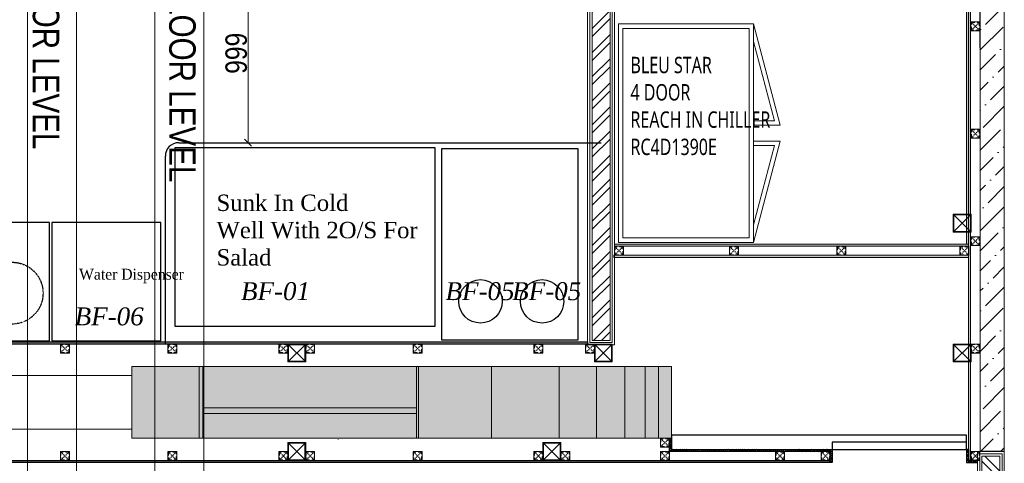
# Model space of a CAD drawing. Header units: millimetres. Extents: x -106827 to 92813, y -35754 to 7831.
# Tile 78 of 150: x -30316 to -24815, y -24677 to -22199. Entities that reach past the tile are written whole.
import ezdxf
from ezdxf.xclip import XClip

# ---------------------------------------------------------------- set-up
doc = ezdxf.new("R2010")
doc.units = ezdxf.units.MM
doc.header["$XCLIPFRAME"] = 2
doc.header["$PDMODE"] = 35
for name, pattern in [('General Arrangement Plan$0$( Hidden )', [0.375, 0.25, -0.125]), ('General Arrangement Plan$1$.5', [2, 0.5, -0.5, 0.5, -0.5]), ('General Arrangement Plan$1$CORES & SETBACK$0$HIDDEN', [0.375, 0.25, -0.125]), ('General Arrangement Plan$1$DASHED', [0.75, 0.5, -0.25])]:
    doc.linetypes.add(name, pattern=pattern)
for name, color, linetype, lineweight in [('General Arrangement Plan$0$DIM', 7, 'Continuous', 13), ('General Arrangement Plan$0$KITCHEN EQUIPMENT', 74, 'Continuous', 15), ('General Arrangement Plan$0$TEXT', 7, 'Continuous', 5), ('General Arrangement Plan$1$01_WALL-INTERNAL', 250, 'Continuous', 13), ('General Arrangement Plan$1$A-HATCH', 15, 'Continuous', 0), ('General Arrangement Plan$1$BEAM', 113, 'Continuous', 9), ('General Arrangement Plan$1$Finishes', 5, 'Continuous', 13), ('General Arrangement Plan$1$MEI- EXISTING WALLS', 1, 'Continuous', 15), ('General Arrangement Plan$1$PLASTER', 252, 'Continuous', 13), ('General Arrangement Plan$1$TILES', 104, 'Continuous', 9), ('General Arrangement Plan$1$Wall Hatch', 8, 'Continuous', 0), ('General Arrangement Plan$1$WALL NEW', 6, 'Continuous', 13)]:
    doc.layers.add(name, color=color, linetype=linetype, lineweight=lineweight)
for name, color, linetype in [('General Arrangement Plan$1$12-ply', 160, 'Continuous'), ('General Arrangement Plan$1$Equipment', 5, 'Continuous'), ('General Arrangement Plan$1$Equipment Name', 7, 'Continuous'), ('General Arrangement Plan$1$IDS-DOOR', 45, 'Continuous')]:
    doc.layers.add(name, color=color, linetype=linetype)
doc.layers.add('General Arrangement Plan$1$MH- (Structural Elements)Strc-4', color=7, linetype='Continuous', lineweight=0, true_color=0xb85b00)
doc.layers.add('General Arrangement Plan$1$MS', color=7, linetype='Continuous', lineweight=0, true_color=0x3c5977)
doc.styles.add('General Arrangement Plan$1$Standard', font='ARIALN.TTF')
doc.styles.add('General Arrangement Plan$1$style12', font='BOOKOSI.TTF')
doc.styles.add('General Arrangement Plan$1$TMH-TEXT', font='simplex.shx', dxfattribs={"width": 0.8})
doc.dimstyles.new('General Arrangement Plan$1$TFS-Dim', dxfattribs={"dimtxt": 120, "dimasz": 40, "dimexe": 25, "dimexo": 25, "dimgap": 4.5, "dimtad": 1, "dimdec": 0, "dimzin": 0, "dimdsep": 46, "dimtxsty": 'General Arrangement Plan$1$Standard', "dimblk": 'General Arrangement Plan$1$_ArchTick', "dimcen": 0.09, "dimdle": 2, "dimclrd": 256, "dimclre": 8, "dimadec": 0, "dimazin": 0, "dimtfac": 1, "dimtdec": 0, "dimtofl": 0, "dimtmove": 1, "dimatfit": 3, "dimfxl": 1, "dimtolj": 1, "dimtzin": 0, "dimlwd": -1, "dimlwe": -1, "dimarcsym": 0})
pattern_1 = [(172.5, (-726867.071, -969433.78), (-6.58963561, -7.03506592), [0, -7.6, 0, -8.5, 0, -8.125]), (142.5, (-726867.071, -969433.78), (-16.23489865, -3.72068755), [0, -4.1, 0, -6.85, 0, -2.625]), (102.5, (-726862.722, -969438.128), (-11.030161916, 10.990146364), [0, -2.5, 0, -9, 0, -11.75]), (92.5, (-726862.722, -969438.128), (-13.73131425, 7.52521082), [0, -1.25, 0, -5.9, 0, -6.75])]

# ---------------------------------------------------------------- blocks, each defined once
blk = doc.blocks.new('*U280')
at = {"layer": 'General Arrangement Plan$1$A-HATCH', "lineweight": -2, "true_color": 0x939598}
h = blk.add_hatch(dxfattribs=at)
h.set_pattern_fill('ANSI32', color=252, scale=0.4)
h.set_pattern_definition([(45, (-603.8825, 0), (-2.694077, 2.694077), []), (45, (-602.0865, 0), (-2.694077, 2.694077), [])])
h.paths.add_polyline_path([(-348.74, 5), (-200.82, 5), (-200.82, 1), (-348.74, 1)])
at = {"layer": 'General Arrangement Plan$1$Finishes'}
blk.add_lwpolyline([(-349.74, 6), (-199.82, 6), (-199.82, 0), (-349.74, 0)], close=True, dxfattribs=at)
at = {"layer": 'General Arrangement Plan$1$WALL NEW'}
for points in [[(-349.24, 5.5), (-200.32, 5.5), (-200.32, 0.5), (-349.24, 0.5)], [(-348.74, 5), (-200.82, 5), (-200.82, 1), (-348.74, 1)]]:
    blk.add_lwpolyline(points, close=True, dxfattribs=at)
blk = doc.blocks.new('General Arrangement Plan$1$_ArchTick')
at = {"color": 0, "linetype": 'ByBlock', "const_width": 0.15}
blk.add_lwpolyline([(-0.5, -0.5), (0.5, 0.5)], dxfattribs=at)
blk = doc.blocks.new('*D273')
at = {"layer": 'Defpoints', "color": 0}
for p in [(10702.8, 7596.6), (10566.7, 6597.6), (10702.8, 6597.6)]:
    blk.add_point(p, dxfattribs=at)
at = {"layer": 'General Arrangement Plan$0$DIM', "color": 8, "linetype": 'General Arrangement Plan$0$( Hidden )'}
for p, q in [((10677.8, 7596.6), (10541.7, 7596.6)), ((10677.8, 6597.6), (10541.7, 6597.6))]:
    blk.add_line(p, q, dxfattribs=at)
at = {"layer": 'General Arrangement Plan$0$DIM', "color": 8}
blk.add_line((10566.7, 7598.6), (10566.7, 6595.6), dxfattribs=at)
at = {"layer": 'General Arrangement Plan$0$DIM', "color": 8, "xscale": 40, "yscale": 40, "zscale": 40}
for p, rotation in [((10566.7, 7596.6), 90), ((10566.7, 6597.6), 270)]:
    blk.add_blockref('General Arrangement Plan$1$_ArchTick', p, dxfattribs=dict(at, rotation=rotation))
at = {"layer": 'General Arrangement Plan$0$DIM', "color": 0, "insert": (10500.9, 7097.1), "char_height": 120, "attachment_point": 5, "rotation": 90, "style": 'General Arrangement Plan$1$Standard'}
blk.add_mtext('\\A1;999', dxfattribs=at)
blk = doc.blocks.new('*U278')
at = {"layer": 'General Arrangement Plan$1$A-HATCH', "lineweight": -2, "true_color": 0x939598}
h = blk.add_hatch(dxfattribs=at)
h.set_pattern_fill('ANSI32', color=252, scale=0.4)
h.set_pattern_definition([(45, (-636.7705, 0), (-2.694077, 2.694077), []), (45, (-634.9745, 0), (-2.694077, 2.694077), [])])
h.paths.add_polyline_path([(-360.62, 5), (-221.82, 5), (-221.82, 1), (-360.62, 1)])
at = {"layer": 'General Arrangement Plan$1$Finishes'}
blk.add_lwpolyline([(-361.62, 6), (-220.82, 6), (-220.82, 0), (-361.62, 0)], close=True, dxfattribs=at)
at = {"layer": 'General Arrangement Plan$1$WALL NEW'}
for points in [[(-361.12, 5.5), (-221.32, 5.5), (-221.32, 0.5), (-361.12, 0.5)], [(-360.62, 5), (-221.82, 5), (-221.82, 1), (-360.62, 1)]]:
    blk.add_lwpolyline(points, close=True, dxfattribs=at)
blk = doc.blocks.new('General Arrangement Plan$1$A$C0642dd72')
at = {"layer": 'General Arrangement Plan$1$MS', "ltscale": 10}
for p, q in [((14305.3, 5074.5), (14405.3, 5174.5)), ((14405.3, 5074.5), (14305.3, 5174.5)), ((10587.9, 4348.8), (10687.9, 4448.8)), ((10687.9, 4348.8), (10587.9, 4448.8)), ((12300.7, 4348.8), (12400.7, 4448.8)), ((12400.7, 4348.8), (12300.7, 4448.8)), ((14305.3, 4348.8), (14405.3, 4448.8)), ((14405.3, 4348.8), (14305.3, 4448.8)), ((10587.9, 3798.8), (10687.9, 3898.8)), ((10687.9, 3798.8), (10587.9, 3898.8)), ((12012.7, 3798.8), (12112.7, 3898.8)), ((12112.7, 3798.8), (12012.7, 3898.8))]:
    blk.add_line(p, q, dxfattribs=at)
for points in [[(14305.3, 5074.5), (14405.3, 5074.5), (14405.3, 5174.5), (14305.3, 5174.5)], [(14309.3, 5078.5), (14401.3, 5078.5), (14401.3, 5170.5), (14309.3, 5170.5)], [(10587.9, 4348.8), (10687.9, 4348.8), (10687.9, 4448.8), (10587.9, 4448.8)], [(10591.9, 4352.8), (10683.9, 4352.8), (10683.9, 4444.8), (10591.9, 4444.8)], [(12300.7, 4348.8), (12400.7, 4348.8), (12400.7, 4448.8), (12300.7, 4448.8)], [(12304.7, 4352.8), (12396.7, 4352.8), (12396.7, 4444.8), (12304.7, 4444.8)], [(14305.3, 4348.8), (14405.3, 4348.8), (14405.3, 4448.8), (14305.3, 4448.8)], [(14309.3, 4352.8), (14401.3, 4352.8), (14401.3, 4444.8), (14309.3, 4444.8)], [(10587.9, 3798.8), (10687.9, 3798.8), (10687.9, 3898.8), (10587.9, 3898.8)], [(10591.9, 3802.8), (10683.9, 3802.8), (10683.9, 3894.8), (10591.9, 3894.8)], [(12012.7, 3798.8), (12112.7, 3798.8), (12112.7, 3898.8), (12012.7, 3898.8)], [(12016.7, 3802.8), (12108.7, 3802.8), (12108.7, 3894.8), (12016.7, 3894.8)]]:
    blk.add_lwpolyline(points, close=True, dxfattribs=at)
blk = doc.blocks.new('*U217')
at = {"layer": 'General Arrangement Plan$1$12-ply', "true_color": 0x939598}
h = blk.add_hatch(dxfattribs=at)
h.set_pattern_fill('ANSI35', color=252, scale=2.5, angle=180)
h.set_pattern_definition([(225, (0, 4142.89), (11.22532015, -11.22532015), []), (225, (-11.225, 4142.89), (11.22532015, -11.22532015), [19.84375, -3.96875, 0, -3.96875])])
h.paths.add_polyline_path([(2694431.8, -799586.5), (2694419.8, -799586.5), (2694419.8, -804486.5), (2694431.8, -804486.5)])
at = {"layer": 'General Arrangement Plan$1$12-ply'}
blk.add_lwpolyline([(2694419.8, -799586.5), (2694431.8, -799586.5), (2694431.8, -804486.5), (2694419.8, -804486.5)], close=True, dxfattribs=at)
blk = doc.blocks.new('*U220')
at = {"layer": 'General Arrangement Plan$1$12-ply', "true_color": 0x939598}
h = blk.add_hatch(dxfattribs=at)
h.set_pattern_fill('ANSI35', color=252, scale=2.5, angle=180)
h.set_pattern_definition([(225, (0, 2900.606), (11.22532015, -11.22532015), []), (225, (-11.225, 2900.606), (11.22532015, -11.22532015), [19.84375, -3.96875, 0, -3.96875])])
h.paths.add_polyline_path([(2694431.8, -800940.8), (2694419.8, -800940.8), (2694419.8, -804374.5), (2694431.8, -804374.5)])
at = {"layer": 'General Arrangement Plan$1$12-ply'}
blk.add_lwpolyline([(2694419.8, -800940.8), (2694431.8, -800940.8), (2694431.8, -804374.5), (2694419.8, -804374.5)], close=True, dxfattribs=at)
blk = doc.blocks.new('General Arrangement Plan$1$A$C25013FFA')
at = {"layer": 'General Arrangement Plan$1$MS', "linetype": 'General Arrangement Plan$1$CORES & SETBACK$0$HIDDEN', "ltscale": 25}
for p, q in [((-9, 60), (35, 16)), ((35, 60), (-9, 16))]:
    blk.add_line(p, q, dxfattribs=at)
at = {"layer": 'General Arrangement Plan$1$MS', "ltscale": 25}
blk.add_lwpolyline([(-12, 13), (38, 13), (38, 63), (-12, 63)], close=True, dxfattribs=at)
blk.add_lwpolyline([(-12, 13), (38, 13), (38, 63), (-12, 63)], close=True, dxfattribs=at)
at = {"layer": 'General Arrangement Plan$1$MS', "linetype": 'General Arrangement Plan$1$.5', "ltscale": 25}
blk.add_lwpolyline([(-9, 16), (35, 16), (35, 60), (-9, 60)], close=True, dxfattribs=at)
blk = doc.blocks.new('*U222')
at = {"layer": 'General Arrangement Plan$1$12-ply', "true_color": 0x939598}
h = blk.add_hatch(dxfattribs=at)
h.set_pattern_fill('ANSI35', color=252, scale=2.5, angle=180)
h.set_pattern_definition([(225, (0, 4222.472), (11.22532015, -11.22532015), []), (225, (-11.225, 4222.472), (11.22532015, -11.22532015), [19.84375, -3.96875, 0, -3.96875])])
h.paths.add_polyline_path([(2694431.8, -801959.7), (2694419.8, -801959.7), (2694419.8, -802033.7), (2694431.8, -802033.7)])
at = {"layer": 'General Arrangement Plan$1$12-ply'}
blk.add_lwpolyline([(2694419.8, -801959.7), (2694431.8, -801959.7), (2694431.8, -802033.7), (2694419.8, -802033.7)], close=True, dxfattribs=at)
blk = doc.blocks.new('*U205')
at = {"layer": 'General Arrangement Plan$1$12-ply', "true_color": 0x939598}
h = blk.add_hatch(dxfattribs=at)
h.set_pattern_fill('ANSI35', color=252, scale=2.5, angle=180)
h.set_pattern_definition([(225, (0, 8157.184), (11.22532015, -11.22532015), []), (225, (-11.225, 8157.184), (11.22532015, -11.22532015), [19.84375, -3.96875, 0, -3.96875])])
h.paths.add_polyline_path([(2694431.8, -799586.5), (2694419.8, -799586.5), (2694419.8, -800472.2), (2694431.8, -800472.2)])
at = {"layer": 'General Arrangement Plan$1$12-ply'}
blk.add_lwpolyline([(2694419.8, -799586.5), (2694431.8, -799586.5), (2694431.8, -800472.2), (2694419.8, -800472.2)], close=True, dxfattribs=at)
blk = doc.blocks.new('*U206')
at = {"layer": 'General Arrangement Plan$1$12-ply', "true_color": 0x939598}
h = blk.add_hatch(dxfattribs=at)
h.set_pattern_fill('ANSI35', color=252, scale=2.5, angle=180)
h.set_pattern_definition([(225, (0, 4228.669), (11.22532015, -11.22532015), []), (225, (-11.225, 4228.669), (11.22532015, -11.22532015), [19.84375, -3.96875, 0, -3.96875])])
h.paths.add_polyline_path([(2694431.8, -801956.5), (2694419.8, -801956.5), (2694419.8, -802030.7), (2694431.8, -802030.7)])
at = {"layer": 'General Arrangement Plan$1$12-ply'}
blk.add_lwpolyline([(2694419.8, -801956.5), (2694431.8, -801956.5), (2694431.8, -802030.7), (2694419.8, -802030.7)], close=True, dxfattribs=at)
blk = doc.blocks.new('*U207')
at = {"layer": 'General Arrangement Plan$1$PLASTER'}
h = blk.add_hatch(dxfattribs=at)
h.set_pattern_fill('AR-SAND', color=256, scale=5, angle=90)
h.set_pattern_definition(pattern_1)
h.paths.add_polyline_path([(121168.2, -848202.3), (121168.2, -848190.3), (119191.1, -848190.3), (119191.1, -848202.3)])
blk.add_lwpolyline([(121168.2, -848202.3), (121168.2, -848190.3), (119191.1, -848190.3), (119191.1, -848202.3)], close=True, dxfattribs=at)
blk = doc.blocks.new('*U210')
at = {"layer": 'General Arrangement Plan$1$PLASTER'}
h = blk.add_hatch(dxfattribs=at)
h.set_pattern_fill('AR-SAND', color=256, scale=5, angle=90)
h.set_pattern_definition(pattern_1)
h.paths.add_polyline_path([(121168.2, -848202.3), (121168.2, -848190.3), (119188.1, -848190.3), (119188.1, -848202.3)])
blk.add_lwpolyline([(121168.2, -848202.3), (121168.2, -848190.3), (119188.1, -848190.3), (119188.1, -848202.3)], close=True, dxfattribs=at)
blk = doc.blocks.new('*U211')
at = {"layer": 'General Arrangement Plan$1$TILES'}
h = blk.add_hatch(dxfattribs=at)
h.set_pattern_fill('ZIGZAG', color=256, scale=50, angle=45)
h.set_pattern_definition([(45, (0, 0), (1e-12, 8.838834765), [6.25, -6.25]), (135, (4.4194, 4.4194), (-8.838834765, 1e-12), [6.25, -6.25])])
h.paths.add_polyline_path([(98753.1, -854001.2), (105382.5, -854001.2), (105382.5, -853991.2), (98753.1, -853991.2)])
blk.add_lwpolyline([(105382.5, -854001.2), (105382.5, -853991.2), (98753.1, -853991.2), (98753.1, -854001.2)], close=True, dxfattribs=at)
blk = doc.blocks.new('*U221')
at = {"layer": 'General Arrangement Plan$1$PLASTER'}
h = blk.add_hatch(dxfattribs=at)
h.set_pattern_fill('AR-SAND', color=256, scale=5, angle=90)
h.set_pattern_definition(pattern_1)
h.paths.add_polyline_path([(127101.9, -848202.3), (127101.9, -848190.3), (119264.1, -848190.3), (119264.1, -848202.3)])
blk.add_lwpolyline([(127101.9, -848202.3), (127101.9, -848190.3), (119264.1, -848190.3), (119264.1, -848202.3)], close=True, dxfattribs=at)
blk = doc.blocks.new('*U223')
at = {"layer": 'General Arrangement Plan$1$12-ply', "true_color": 0x939598}
h = blk.add_hatch(dxfattribs=at)
h.set_pattern_fill('ANSI35', color=252, scale=2.5, angle=180)
h.set_pattern_definition([(225, (0, 8994.248), (11.22532015, -11.22532015), []), (225, (-11.225, 8994.248), (11.22532015, -11.22532015), [19.84375, -3.96875, 0, -3.96875])])
h.paths.add_polyline_path([(2694431.8, -799586.5), (2694419.8, -799586.5), (2694419.8, -799635.2), (2694431.8, -799635.2)])
at = {"layer": 'General Arrangement Plan$1$12-ply'}
blk.add_lwpolyline([(2694419.8, -799586.5), (2694431.8, -799586.5), (2694431.8, -799635.2), (2694419.8, -799635.2)], close=True, dxfattribs=at)
blk = doc.blocks.new('General Arrangement Plan')
at = {"layer": 'General Arrangement Plan$1$Wall Hatch', "true_color": 0xc7c8ca}
h = blk.add_hatch(dxfattribs=at)
h.set_pattern_fill('ANSI36', color=9, scale=25)
h.paths.add_polyline_path([(12932.4, 14018.9), (12932.4, 13882.8), (14653.2, 13882.8), (14656, 4873.7), (14791.6, 4873.7), (14788.9, 14018.6)])
at = {"layer": 'General Arrangement Plan$1$Wall Hatch', "true_color": 0x939598}
h = blk.add_hatch(color=252, dxfattribs=at)
h.dxf.hatch_style = 1
h.paths.add_polyline_path([(9916.9, 5346.9), (12932.4, 5346.9), (12932.4, 4946.9), (9916.9, 4946.9)])
at = {"layer": 'General Arrangement Plan$0$KITCHEN EQUIPMENT'}
for points in [[(12636.1, 7261.1), (13391.1, 7261.1), (13391.1, 6041.1), (12636.1, 6041.1)], [(12661.1, 7236.1), (13366.1, 7236.1), (13366.1, 6066.1), (12661.1, 6066.1)]]:
    blk.add_lwpolyline(points, close=True, dxfattribs=at)
for points in [[(13391.1, 6695.1), (13539.6, 6695.1), (13391.1, 7261.1)], [(13391.1, 6720.1), (13507.2, 6720.1), (13391.1, 7162.6)], [(13391.1, 6607), (13539.6, 6607), (13391.1, 6041.1)], [(13391.1, 6582), (13507.2, 6582), (13391.1, 6139.5)]]:
    blk.add_lwpolyline(points, dxfattribs=at)
at = {"layer": 'General Arrangement Plan$1$BEAM', "linetype": 'General Arrangement Plan$0$( Hidden )', "ltscale": 11}
for points in [[(9607.6, 13882.8), (9607.6, 877.8), (9334.2, 877.8), (9334.2, 13882.8)], [(10318.6, 13772.8), (10318.6, 877.8), (10045.1, 877.8), (10045.1, 13772.8)]]:
    blk.add_lwpolyline(points, close=True, dxfattribs=at)
at = {"layer": 'General Arrangement Plan$1$Equipment', "color": 32, "ltscale": 0.2}
for p, q in [((10179.5, 6597.6), (12538.9, 6597.6)), ((10104.5, 5472.5), (10104.5, 6522.6))]:
    blk.add_line(p, q, dxfattribs=at)
at = {"layer": 'General Arrangement Plan$1$Equipment'}
for points in [[(10160.1, 5571.5), (10160.1, 6571.3), (11610, 6571.3), (11610, 5571.5)], [(11648.2, 5496.2), (12410.2, 5496.2), (12410.2, 6563), (11648.2, 6563)], [(9469.9, 5490.9), (10079.5, 5490.9), (10079.5, 6151.3), (9469.9, 6151.3)]]:
    blk.add_lwpolyline(points, close=True, dxfattribs=at)
at = {"layer": 'General Arrangement Plan$1$Equipment', "color": 32, "ltscale": 0.2}
blk.add_lwpolyline([(9034.4, 5490.1), (9457.1, 5490.1), (9457.1, 6151.3), (9034.4, 6151.3)], close=True, dxfattribs=at)
at = {"layer": 'General Arrangement Plan$1$Equipment', "linetype": 'General Arrangement Plan$1$DASHED', "ltscale": 0.1}
blk.add_circle((9248.4, 5757.2), 172.7, dxfattribs=at)
at = {"layer": 'General Arrangement Plan$1$Equipment'}
for centre in [(11864.9, 5711.4), (12209.1, 5711.4)]:
    blk.add_circle(centre, 121.2, dxfattribs=at)
at = {"layer": 'General Arrangement Plan$1$Equipment', "color": 32, "ltscale": 0.2}
blk.add_arc((10179.5, 6522.6), 75, 90, 180, dxfattribs=at)
at = {"layer": 'General Arrangement Plan$1$IDS-DOOR', "color": 45}
for points in [[(14581, 4884.7), (14581, 4964.6), (12932.4, 4964.6), (12932.4, 4884.7)], [(14581, 4884.7), (14581, 4924.6), (13830.1, 4924.6), (13830.1, 4884.7)]]:
    blk.add_lwpolyline(points, close=True, dxfattribs=at)
at = {"layer": 'General Arrangement Plan$1$MEI- EXISTING WALLS', "color": 18, "true_color": 0x000000}
for p, q in [((14791.5, 4871.9), (14791.5, 14018.6)), ((14656, 5036.9), (14656, 13882.8))]:
    blk.add_line(p, q, dxfattribs=at)
at = {"layer": 'General Arrangement Plan$1$MEI- EXISTING WALLS'}
for p, q in [((11069.1, 4940.9), (11069.1, 4939.7)), ((11487.4, 4937.4), (11487.4, 4938.6))]:
    blk.add_line(p, q, dxfattribs=at)
at = {"layer": 'General Arrangement Plan$1$MEI- EXISTING WALLS', "color": 18, "true_color": 0x000000}
blk.add_lwpolyline([(9916.9, 5296.9), (9916.9, 4996.9), (9160, 4996.9), (9160, 5296.9)], close=True, dxfattribs=at)
at = {"layer": 'General Arrangement Plan$1$MH- (Structural Elements)Strc-4'}
blk.add_lwpolyline([(12932.4, 14018.9), (12932.4, 13882.8), (14653.2, 13882.8), (14656, 4873.7), (14791.6, 4873.7), (14788.9, 14018.6), (12932.4, 14018.9)], dxfattribs=at)
at = {"layer": 'General Arrangement Plan$1$MH- (Structural Elements)Strc-4', "lineweight": 5}
blk.add_lwpolyline([(10293.8, 5346.9), (9916.9, 5346.9), (9916.9, 4946.9), (10293.8, 4946.9)], dxfattribs=at)
at = {"layer": 'General Arrangement Plan$1$MH- (Structural Elements)Strc-4', "lineweight": 9}
for points in [[(10314.8, 5346.9), (10293.8, 5346.9), (10293.8, 4946.9), (10314.8, 4946.9)], [(11508.4, 5346.9), (11508.4, 4946.9), (11518.9, 4946.9), (11518.9, 5346.9)]]:
    blk.add_lwpolyline(points, close=True, dxfattribs=at)
for points in [[(11508.4, 5346.9), (10314.8, 5346.9)], [(11518.9, 4946.9), (12932.4, 4946.9), (12932.4, 5346.9), (11518.9, 5346.9)], [(11927.3, 4946.9), (11927.3, 5346.9)], [(11508.4, 5116.5), (10314.8, 5116.5)], [(11508.4, 5085.1), (10314.8, 5085.1)], [(10314.8, 4946.9), (11508.4, 4946.9)]]:
    blk.add_lwpolyline(points, dxfattribs=at)
at = {"layer": 'General Arrangement Plan$1$MH- (Structural Elements)Strc-4', "lineweight": 0}
for points in [[(12304.2, 4946.9), (12304.2, 5346.9)], [(12513.6, 4946.9), (12513.6, 5346.9)], [(12670.7, 4946.9), (12670.7, 5346.9)], [(12785.9, 4946.9), (12785.9, 5346.9)], [(12859.2, 4946.9), (12859.2, 5346.9)]]:
    blk.add_lwpolyline(points, dxfattribs=at)
at = {"layer": 'General Arrangement Plan$1$Wall Hatch'}
blk.add_lwpolyline([(9916.9, 5346.9), (12932.4, 5346.9), (12932.4, 4946.9), (9916.9, 4946.9)], close=True, dxfattribs=at)
at = {"layer": 'General Arrangement Plan$1$01_WALL-INTERNAL', "yscale": 25, "zscale": 25, "rotation": 270}
for name, p, xscale in [('*U278', (12463.9, 14509), -25), ('*U280', (14641.6, -3871.6), 25)]:
    blk.add_blockref(name, p, dxfattribs=dict(at, xscale=xscale))
at = {"layer": 'General Arrangement Plan$1$12-ply', "rotation": 270}
for name, p in [('*U220', (813404.7, 2699904.5)), ('*U205', (813404.7, 2699304.5)), ('*U217', (813404.7, 2699242.5, -0.1))]:
    blk.add_blockref(name, p, dxfattribs=at)
at = {"layer": 'General Arrangement Plan$1$12-ply'}
for name, p in [('*U206', (-2681499.4, 806903.4)), ('*U222', (-2680601.7, 806844.4, -0.1))]:
    blk.add_blockref(name, p, dxfattribs=at)
at = {"layer": 'General Arrangement Plan$1$12-ply', "xscale": -1}
blk.add_blockref('*U222', (2709012.8, 806844.4), dxfattribs=at)
at = {"layer": 'General Arrangement Plan$1$12-ply', "xscale": -1, "rotation": 90}
blk.add_blockref('*U223', (-784993.6, 2699242.5, 0.1), dxfattribs=at)
at = {"layer": 'General Arrangement Plan$1$MS', "ltscale": 10}
blk.add_blockref('General Arrangement Plan$1$A$C0642dd72', (200.7, 1023.9), dxfattribs=at)
at = {"layer": 'General Arrangement Plan$1$MS', "ltscale": 25, "rotation": 180}
for p in [(14643, 7285.7), (14643, 6685.7), (14643, 6085.7), (14643, 5485.7), (14643, 4885.7)]:
    blk.add_blockref('General Arrangement Plan$1$A$C25013FFA', p, dxfattribs=at)
at = {"layer": 'General Arrangement Plan$1$MS', "ltscale": 25, "xscale": -1, "rotation": 180}
for p in [(12625.9, 6032.1, -0.1), (13268, 6032.1, -0.1), (13868, 6032.1, -0.1), (14556, 6032.1, -0.1), (9530.2, 5485.7, -0.1), (10130.2, 5485.7, -0.1), (10750.6, 5485.7), (10900.6, 5485.7), (11500.6, 5485.7), (12175.4, 5485.7), (12463.4, 5485.7), (12882.4, 4959.9), (9530.2, 4885.7, -0.1), (10130.2, 4885.7, -0.1), (10750.6, 4885.7), (10900.6, 4885.7), (11500.6, 4885.7), (12175.4, 4885.7), (12325.4, 4885.7), (12882.4, 4885.7), (13525.4, 4885.7), (13780.1, 4885.7, -0.1)]:
    blk.add_blockref('General Arrangement Plan$1$A$C25013FFA', p, dxfattribs=at)
at = {"layer": 'General Arrangement Plan$1$PLASTER', "xscale": -1, "rotation": 90}
blk.add_blockref('*U221', (-833599.4, 131924.6), dxfattribs=at)
at = {"layer": 'General Arrangement Plan$1$PLASTER', "xscale": -1}
for name, p in [('*U207', (133782.1, 854221.4)), ('*U210', (133779.1, 854159.4, -0.1))]:
    blk.add_blockref(name, p, dxfattribs=at)
at = {"layer": 'General Arrangement Plan$1$TILES', "rotation": 269.9999999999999}
blk.add_blockref('*U211', (868582.2, 111413.5), dxfattribs=at)
at = {"layer": 'General Arrangement Plan$0$TEXT', "color": 1, "char_height": 100, "attachment_point": 7, "style": 'General Arrangement Plan$1$Standard'}
for s, insert in [('{\\fTimes New Roman|b0|i1|c0|p18;BF-01}', (10527, 5716.9)), ('{\\fTimes New Roman|b0|i1|c0|p18;BF-05}', (11669.6, 5716.9)), ('{\\fTimes New Roman|b0|i1|c0|p18;BF-05}', (12042, 5716.9)), ('{\\fTimes New Roman|b0|i1|c0|p18;BF-06}', (9597.7, 5576.1))]:
    blk.add_mtext(s, dxfattribs=dict(at, insert=insert))
at = {"layer": 'General Arrangement Plan$1$BEAM', "char_height": 147.925, "width": 5195.333, "attachment_point": 7, "rotation": 270, "style": 'General Arrangement Plan$1$TMH-TEXT'}
for s, insert in [('{\\fArial|b0|i0|c0|p34;\\C5;BOTTOM OF MS SECTION @9\'-4" FROM RAW FLOOR LEVEL}', (9334.2, 11300.1)), ('{\\fArial|b0|i0|c0|p34;\\C5;BOTTOM OF MS SECTION @13\'-11" FROM RAW FLOOR LEVEL}', (10096.3, 11300.1))]:
    blk.add_mtext(s, dxfattribs=dict(at, insert=insert))
at = {"layer": 'General Arrangement Plan$1$Equipment Name', "color": 0, "char_height": 91.44, "attachment_point": 1, "style": 'General Arrangement Plan$1$style12'}
for s, insert, width in [('{\\fMicrosoft YaHei UI|b0|i0|c0|p34;\\W0.75;BLEU STAR \\P4 DOOR \\PREACH IN CHILLER \\PRC4D1390E}', (12703.2, 7077.5), 1255.562), ('\\A1;\\pxql;Sunk In Cold \\PWell With 2O/S For Salad', (10390.4, 6307.8), 1186.124)]:
    blk.add_mtext(s, dxfattribs=dict(at, insert=insert, width=width))
at = {"layer": 'General Arrangement Plan$1$Equipment Name', "color": 0, "extrusion": (2.14625e-08, -1.04836e-07, 1), "insert": (10245, 5812.7), "char_height": 60.96, "width": 622.304, "attachment_point": 9, "text_direction": (1, 0, 0), "style": 'General Arrangement Plan$1$style12'}
blk.add_mtext('\\pxql;{\\W0.95;Water Dispenser}', dxfattribs=at)
at = {"layer": 'General Arrangement Plan$0$DIM', "color": 9, "true_color": 0xc7c8ca}
dim = blk.add_linear_dim(base=(10566.7, 6597.6), p1=(10702.8, 7596.6), p2=(10702.8, 6597.6), angle=90, dimstyle='General Arrangement Plan$1$TFS-Dim', override={"dimclrd": 8}, dxfattribs=at)
dim.commit()
dim.dimension.update_dxf_attribs({"geometry": '*D273', "text_midpoint": (10500.9, 7097.1)})

msp = doc.modelspace()

# ---------------------------------------------------------------- block references
at = {"color": 7}
ref = msp.add_blockref('General Arrangement Plan', (-39606.8, -29484.1), dxfattribs=at)
XClip(ref).set_block_clipping_path([(48.7190010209, -107.5186207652), (15251.6043912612, 15253.5715002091)])

doc.saveas('drawing.dxf')
